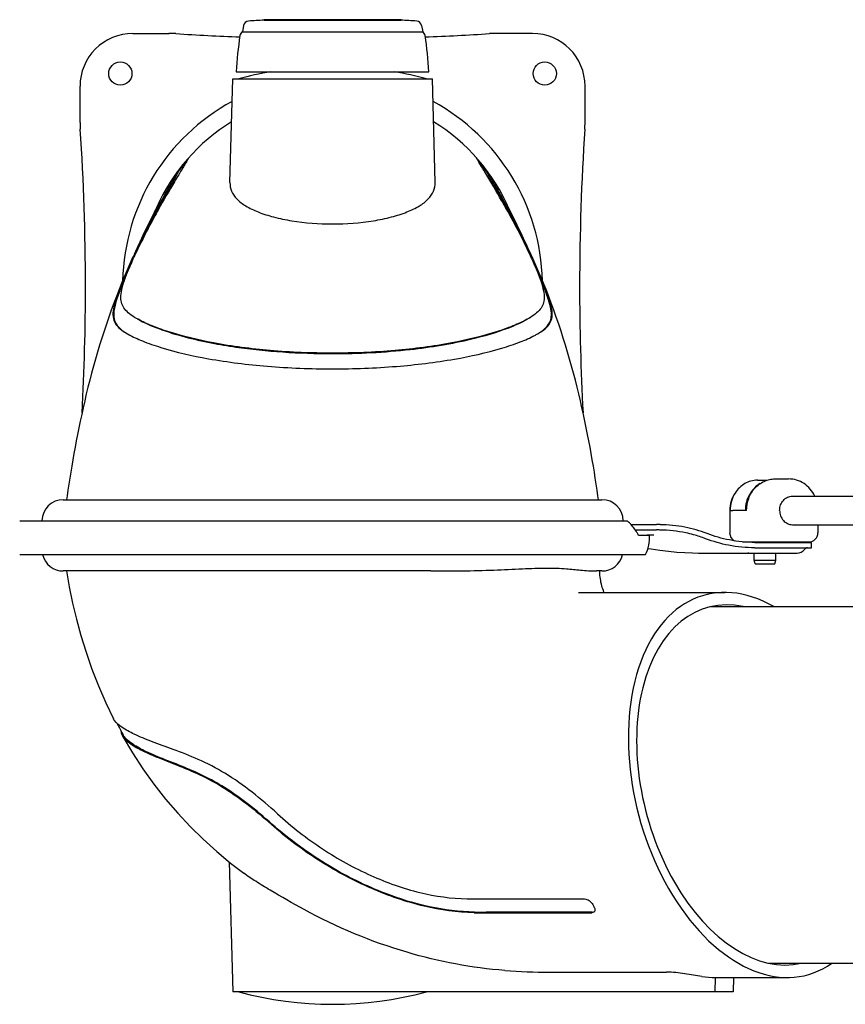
# Model space of a CAD drawing. Extents: x 0 to 594, y 0 to 420.
# Tile 2 of 14: x 65 to 111, y 59 to 114. Entities that reach past the tile are written whole.
import ezdxf

# ---------------------------------------------------------------- set-up
doc = ezdxf.new("R2010")
doc.units = 0
doc.header["$LTSCALE"] = 32.67
for name, color, linetype in [('100001_DXF_CONTINUOUS_LINE', 7, 'CONTINUOUS'), ('100002_DXF_CONTINUOUS_LINE', 7, 'CONTINUOUS'), ('100003_DXF_CONTINUOUS_LINE', 7, 'CONTINUOUS'), ('100010_DXF_CONTINUOUS_LINE', 7, 'CONTINUOUS'), ('100827_DXF_CONTINUOUS_LINE', 7, 'CONTINUOUS'), ('100935_DXF_CONTINUOUS_LINE', 7, 'CONTINUOUS'), ('100945_DXF_CONTINUOUS_LINE', 7, 'CONTINUOUS'), ('101106_DXF_CONTINUOUS_LINE', 7, 'CONTINUOUS'), ('105-5481_DXF_CONTINUOUS_LI', 7, 'CONTINUOUS'), ('ROD_STAB_8-1DXF_CONTINUOUS', 7, 'CONTINUOUS'), ('STAB_K4-D4_DXF_CONTINUOUS_', 7, 'CONTINUOUS')]:
    doc.layers.add(name, color=color, linetype=linetype)

msp = doc.modelspace()

# ---------------------------------------------------------------- linework, layer by layer
at = {"layer": '100001_DXF_CONTINUOUS_LINE', "color": 7, "linetype": 'CONTINUOUS'}
for p, q in [((88.253, 83.57), (67.645, 83.57)), ((97.838, 83.57), (97.54, 83.57)), ((97.723, 83.546), (97.722, 83.57)), ((96.531, 82.37), (104.731, 82.37)), ((70.915, 74.534), (70.994, 74.384)), ((76.951, 67.251), (77.142, 59.97)), ((90.288, 65.183), (90.433, 65.181)), ((90.934, 65.178), (96.872, 65.178)), ((91.338, 64.4), (97.276, 64.4)), ((97.301, 64.43), (91.363, 64.431)), ((94.905, 61.07), (101.471, 61.07)), ((104.191, 59.97), (104.207, 60.77)), ((104.207, 60.77), (108.248, 60.77)), ((105.224, 60.77), (105.203, 59.97)), ((105.203, 59.97), (77.142, 59.97))]:
    msp.add_line(p, q, dxfattribs=at)
for points in [[(67.83, 83.57), (67.981, 82.674), (68.165, 81.773), (68.382, 80.863), (68.632, 79.949), (68.92, 79.017), (69.248, 78.072), (69.616, 77.127), (70.027, 76.178), (70.459, 75.277)], [(97.966, 82.37), (97.96, 82.385), (97.927, 82.471), (97.896, 82.56), (97.866, 82.652), (97.84, 82.745), (97.816, 82.839), (97.794, 82.934), (97.776, 83.031), (97.76, 83.128), (97.747, 83.227), (97.736, 83.33), (97.728, 83.436), (97.723, 83.546)], [(70.652, 75.03), (70.722, 74.897), (70.787, 74.776), (70.851, 74.655), (70.915, 74.534)], [(70.953, 74.346), (71.529, 73.366), (72.11, 72.474), (72.728, 71.61), (73.38, 70.78), (74.057, 69.992), (74.76, 69.241), (75.493, 68.521), (76.248, 67.838), (77.024, 67.19), (77.769, 66.616)]]:
    msp.add_lwpolyline(points, dxfattribs=at)
for centre, radius, start, end in [((67.645, 84.77), 1.2, 193.6394, 270), ((97.838, 84.77), 1.2, 270, 346.3606), ((71.262, 74.58), 0.377, 179.2082, 186.3182), ((71.561, 74.685), 0.696, 207.6847, 209.1159), ((71.609, 74.708), 0.695, 207.8329, 208.4968), ((90.935, 109.018), 43.84, 269.3432, 270.0003), ((107.413, 69.996), 11.312, 207.0054, 207.8933), ((91.338, 106.257), 41.857, 269.1063, 270.0007), ((91.362, 106.068), 41.637, 269.1021, 270.0014), ((97.321, 64.543), 0.134, 321.5598, 330.5419), ((94.881, 94.152), 33.082, 265.7109, 270.0412), ((82.742, 79.266), 20, 254.7519, 285.2481)]:
    msp.add_arc(centre, radius, start, end, dxfattribs=at)
for centre, major_axis, ratio, start_param, end_param in [((106.489, 71.57), (-2.871, 10.654), 0.615767, 5.732236, 9.646831), ((106.489, 71.57), (-2.685, 9.964), 0.615767, -0.304469, 3.117168), ((104.424, 71.57), (0.386, 10.797), 0.662372, -3.223398, -3.117902)]:
    msp.add_ellipse(centre, major_axis=major_axis, ratio=ratio, start_param=start_param, end_param=end_param, dxfattribs=at)
for points, knots in [([(88.253, 83.57), (89.433, 83.57), (91.146, 83.584), (93.318, 83.692), (94.312, 83.737), (94.774, 83.737)], [0, 0, 0, 0, 0.542593, 0.787708, 1, 1, 1, 1]), ([(94.774, 83.737), (95.136, 83.737), (95.761, 83.711), (96.68, 83.618), (97.241, 83.57), (97.54, 83.57)], [0, 0, 0, 0, 0.391171, 0.676658, 1, 1, 1, 1]), ([(79.652, 69.953), (78.737, 70.79), (77.327, 71.943), (75.271, 73.004), (73.874, 73.549), (72.664, 73.974), (71.689, 74.364), (70.983, 74.74), (70.625, 75.032), (70.517, 75.182)], [0, 0, 0, 0, 0.350312, 0.509684, 0.651932, 0.773578, 0.872502, 0.947867, 1, 1, 1, 1]), ([(70.887, 74.539), (70.889, 74.524), (70.899, 74.463), (70.923, 74.404), (70.945, 74.361)], [0, 0, 0, 0, 0.234387, 1, 1, 1, 1]), ([(70.953, 74.346), (71.034, 74.201), (71.335, 73.913), (71.951, 73.541), (72.817, 73.154), (73.907, 72.737), (75.184, 72.217), (76.571, 71.492), (77.968, 70.515), (78.864, 69.753), (79.314, 69.353)], [0, 0, 0, 0, 0.050624, 0.123718, 0.220103, 0.339404, 0.480482, 0.641035, 0.816263, 1, 1, 1, 1]), ([(79.344, 69.376), (78.916, 69.756), (78.106, 70.445), (76.872, 71.332), (75.658, 72.025), (74.435, 72.569), (73.266, 73.019), (72.262, 73.432), (71.531, 73.832), (71.168, 74.133), (71.06, 74.28)], [0, 0, 0, 0, 0.176909, 0.328604, 0.469443, 0.608477, 0.742189, 0.857128, 0.94364, 1, 1, 1, 1]), ([(79.652, 69.953), (80.441, 69.229), (82.108, 67.934), (84.804, 66.442), (87.539, 65.467), (89.398, 65.196), (90.288, 65.183)], [0, 0, 0, 0, 0.270322, 0.530466, 0.775165, 1, 1, 1, 1]), ([(90.685, 64.405), (89.74, 64.42), (87.765, 64.699), (84.847, 65.702), (81.957, 67.247), (80.164, 68.597), (79.314, 69.353)], [0, 0, 0, 0, 0.224576, 0.469436, 0.729734, 1, 1, 1, 1]), ([(90.71, 64.436), (89.011, 64.462), (86.139, 65.146), (82.368, 67.011), (80.333, 68.498), (79.344, 69.376)], [0, 0, 0, 0, 0.404452, 0.685211, 1, 1, 1, 1]), ([(81.141, 64.583), (80.5, 64.935), (79.59, 65.45), (78.468, 66.132), (77.984, 66.456), (77.769, 66.616)], [0, 0, 0, 0, 0.556698, 0.796627, 1, 1, 1, 1]), ([(96.872, 65.178), (96.965, 65.178), (97.154, 65.095), (97.289, 64.949), (97.335, 64.86)], [0, 0, 0, 0, 0.480323, 1, 1, 1, 1]), ([(97.416, 64.704), (97.426, 64.684), (97.458, 64.614), (97.465, 64.525), (97.438, 64.477)], [0, 0, 0, 0, 0.299124, 1, 1, 1, 1]), ([(92.407, 61.163), (90.554, 61.303), (86.648, 62.054), (82.971, 63.578), (81.141, 64.583)], [0, 0, 0, 0, 0.47095, 1, 1, 1, 1]), ([(97.426, 64.46), (97.418, 64.45), (97.378, 64.412), (97.319, 64.4), (97.276, 64.4)], [0, 0, 0, 0, 0.22686, 1, 1, 1, 1]), ([(97.301, 64.43), (97.314, 64.43), (97.363, 64.434), (97.413, 64.454), (97.439, 64.478)], [0, 0, 0, 0, 0.278694, 1, 1, 1, 1]), ([(103.454, 60.83), (103.135, 60.881), (102.479, 60.99), (101.814, 61.07), (101.471, 61.07)], [0, 0, 0, 0, 0.48508, 1, 1, 1, 1])]:
    msp.add_open_spline(points, degree=3, knots=knots, dxfattribs=at)
for points in [[(70.517, 75.182), (70.496, 75.212), (70.476, 75.244), (70.459, 75.277)], [(71.06, 74.28), (71.037, 74.311), (71.016, 74.343), (70.998, 74.377)]]:
    msp.add_open_spline(points, degree=3, dxfattribs=at)
at = {"layer": '100002_DXF_CONTINUOUS_LINE', "color": 7, "linetype": 'CONTINUOUS'}
for p, q in [((76.99, 105.356), (77.142, 111.17)), ((77.142, 111.17), (88.342, 111.17)), ((88.494, 105.356), (88.342, 111.17)), ((74.665, 106.74), (74.665, 106.735)), ((90.818, 106.735), (90.818, 106.74)), ((74.074, 105.931), (74.544, 106.513)), ((91.409, 105.931), (90.94, 106.513)), ((74.036, 105.962), (74.074, 105.931)), ((74.036, 105.957), (74.036, 105.962)), ((74.074, 105.931), (74.074, 105.928)), ((74.074, 105.928), (74.074, 105.927)), ((74.18, 105.906), (74.115, 105.799)), ((91.334, 105.856), (91.274, 105.956)), ((91.447, 105.962), (91.409, 105.931)), ((91.41, 105.927), (91.409, 105.931)), ((91.447, 105.962), (91.447, 105.957)), ((71.787, 101.704), (71.613, 101.326)), ((71.954, 102.059), (71.787, 101.704)), ((93.87, 101.326), (93.696, 101.704)), ((67.645, 87.57), (97.838, 87.57))]:
    msp.add_line(p, q, dxfattribs=at)
for points in [[(72.85, 103.907), (72.816, 103.836), (72.765, 103.729), (72.696, 103.588), (72.61, 103.413), (72.509, 103.206), (72.391, 102.966), (72.259, 102.696), (72.113, 102.393), (71.954, 102.059)], [(72.869, 103.946), (72.869, 103.948), (72.85, 103.907)], [(93.696, 101.704), (93.53, 102.059), (93.37, 102.393), (93.224, 102.696), (93.092, 102.966), (92.975, 103.206), (92.873, 103.413), (92.788, 103.588), (92.719, 103.729), (92.667, 103.836), (92.655, 103.861)], [(71.551, 101.187), (71.435, 100.929), (71.259, 100.529), (71.092, 100.136), (70.929, 99.745), (70.772, 99.355), (70.621, 98.969), (70.477, 98.587), (70.335, 98.202), (70.196, 97.813), (70.061, 97.423), (69.93, 97.03), (69.803, 96.636), (69.68, 96.24), (69.561, 95.845), (69.446, 95.451), (69.336, 95.058), (69.23, 94.666), (69.128, 94.275), (69.029, 93.886), (68.935, 93.498), (68.844, 93.113), (68.757, 92.73), (68.674, 92.351), (68.594, 91.975), (68.517, 91.603), (68.443, 91.234), (68.373, 90.869), (68.305, 90.508), (68.24, 90.151), (68.178, 89.799), (68.119, 89.452), (68.062, 89.109), (68.007, 88.77), (67.955, 88.435), (67.906, 88.106), (67.859, 87.783), (67.83, 87.57)], [(97.654, 87.57), (97.624, 87.783), (97.578, 88.106), (97.529, 88.435), (97.476, 88.77), (97.422, 89.109), (97.365, 89.452), (97.305, 89.799), (97.243, 90.151), (97.178, 90.508), (97.111, 90.869), (97.04, 91.234), (96.966, 91.603), (96.89, 91.975), (96.81, 92.351), (96.727, 92.73), (96.64, 93.113), (96.549, 93.498), (96.454, 93.886), (96.356, 94.275), (96.254, 94.666), (96.147, 95.058), (96.037, 95.451), (95.923, 95.845), (95.804, 96.241), (95.681, 96.636), (95.553, 97.03), (95.422, 97.423), (95.287, 97.813), (95.149, 98.202), (95.007, 98.587), (94.862, 98.969), (94.711, 99.355), (94.554, 99.745), (94.392, 100.136), (94.224, 100.529), (94.049, 100.929), (93.932, 101.189)]]:
    msp.add_lwpolyline(points, dxfattribs=at)
for centre, radius, start, end in [((82.742, 91.874), 20, 99.9825, 105.2481), ((82.742, 91.874), 20, 74.7519, 80.0175), ((82.742, 99.57), 10.8, 121.6295, 156.0951), ((82.742, 99.57), 10.8, 23.4065, 58.3705), ((108.963, 84.057), 41.142, 154.434, 155.3952), ((92.608, 91.611), 23.078, 153.8367, 155.5583), ((72.424, 91.399), 23.576, 24.4617, 26.1429), ((56.138, 83.878), 41.565, 24.6097, 25.5611), ((74.511, 92.36), 21.278, 24.143, 24.4327), ((73.436, 100.664), 4.381, 239.8928, 240.6354), ((91.92, 100.883), 4.634, 297.7722, 300.1194), ((67.645, 86.37), 1.2, 90, 179), ((97.838, 86.37), 1.2, 1, 90)]:
    msp.add_arc(centre, radius, start, end, dxfattribs=at)
for points, knots in [([(74.665, 106.735), (74.665, 106.729), (74.655, 106.711), (74.639, 106.677), (74.609, 106.625), (74.586, 106.584), (74.572, 106.56)], [0, 0, 0, 0, 0.088051, 0.284874, 0.58865, 1, 1, 1, 1]), ([(90.906, 106.57), (90.893, 106.592), (90.871, 106.63), (90.843, 106.68), (90.828, 106.713), (90.818, 106.729), (90.818, 106.735)], [0, 0, 0, 0, 0.41065, 0.714288, 0.911309, 1, 1, 1, 1]), ([(74.572, 106.56), (74.549, 106.521), (74.419, 106.302), (74.287, 106.084), (74.18, 105.906)], [0, 0, 0, 0, 0.181353, 1, 1, 1, 1]), ([(91.274, 105.956), (91.235, 106.02), (91.112, 106.225), (90.988, 106.429), (90.906, 106.57)], [0, 0, 0, 0, 0.317031, 1, 1, 1, 1]), ([(72.878, 103.835), (73.037, 104.131), (73.264, 104.547), (73.549, 105.061), (73.716, 105.361), (73.849, 105.601), (73.938, 105.761), (73.989, 105.858), (74.014, 105.905), (74.028, 105.937), (74.036, 105.952), (74.036, 105.957)], [0, 0, 0, 0, 0.417349, 0.587337, 0.72979, 0.843586, 0.927038, 0.95699, 0.979147, 0.993552, 1, 1, 1, 1]), ([(74.074, 105.927), (74.073, 105.914), (74.047, 105.875), (74.009, 105.789), (73.931, 105.651), (73.823, 105.452), (73.673, 105.183), (73.382, 104.659), (73.142, 104.221), (72.968, 103.897)], [0, 0, 0, 0, 0.016472, 0.057637, 0.124476, 0.221045, 0.352177, 0.523056, 1, 1, 1, 1]), ([(74.115, 105.799), (74.036, 105.667), (73.648, 105.019), (73.267, 104.366), (72.974, 103.84)], [0, 0, 0, 0, 0.203391, 1, 1, 1, 1]), ([(92.583, 103.707), (92.463, 103.924), (92.056, 104.646), (91.633, 105.358), (91.334, 105.856)], [0, 0, 0, 0, 0.298736, 1, 1, 1, 1]), ([(92.56, 103.815), (92.461, 104), (92.279, 104.337), (92.028, 104.792), (91.826, 105.155), (91.671, 105.435), (91.558, 105.641), (91.477, 105.784), (91.437, 105.873), (91.41, 105.914), (91.41, 105.927)], [0, 0, 0, 0, 0.262125, 0.477534, 0.648665, 0.779829, 0.876236, 0.942794, 0.983685, 1, 1, 1, 1]), ([(91.447, 105.957), (91.447, 105.952), (91.456, 105.937), (91.47, 105.905), (91.495, 105.858), (91.546, 105.761), (91.634, 105.601), (91.767, 105.361), (91.934, 105.061), (92.22, 104.547), (92.447, 104.131), (92.606, 103.835)], [0, 0, 0, 0, 0.006448, 0.020853, 0.04301, 0.072962, 0.156415, 0.270212, 0.412666, 0.582648, 1, 1, 1, 1]), ([(76.99, 105.356), (76.985, 105.194), (77.048, 104.848), (77.378, 104.391), (77.902, 104.004), (78.605, 103.673), (79.473, 103.401), (80.861, 103.115), (81.976, 103.034), (82.742, 103.035)], [0, 0, 0, 0, 0.073151, 0.152243, 0.247438, 0.363338, 0.500213, 0.655439, 1, 1, 1, 1]), ([(82.742, 103.035), (83.508, 103.034), (84.623, 103.115), (86.011, 103.401), (86.879, 103.673), (87.582, 104.004), (88.105, 104.391), (88.435, 104.848), (88.498, 105.194), (88.494, 105.356)], [0, 0, 0, 0, 0.344561, 0.499787, 0.636661, 0.752561, 0.847756, 0.926847, 1, 1, 1, 1]), ([(71.849, 101.812), (71.939, 102), (72.27, 102.68), (72.619, 103.352), (72.878, 103.835)], [0, 0, 0, 0, 0.275291, 1, 1, 1, 1]), ([(72.968, 103.897), (72.886, 103.745), (72.515, 103.049), (72.16, 102.345), (71.894, 101.789)], [0, 0, 0, 0, 0.219115, 1, 1, 1, 1]), ([(72.974, 103.84), (72.888, 103.685), (72.514, 103.008), (72.158, 102.321), (71.895, 101.787)], [0, 0, 0, 0, 0.229611, 1, 1, 1, 1]), ([(92.606, 103.835), (92.686, 103.685), (93.041, 103.017), (93.381, 102.342), (93.634, 101.812)], [0, 0, 0, 0, 0.224268, 1, 1, 1, 1]), ([(93.589, 101.789), (93.499, 101.979), (93.167, 102.66), (92.818, 103.332), (92.56, 103.815)], [0, 0, 0, 0, 0.277502, 1, 1, 1, 1]), ([(93.588, 101.787), (93.503, 101.961), (93.18, 102.607), (92.84, 103.245), (92.583, 103.707)], [0, 0, 0, 0, 0.268024, 1, 1, 1, 1]), ([(71.557, 101.187), (71.422, 100.894), (71.176, 100.336), (70.853, 99.548), (70.603, 98.87), (70.444, 98.312), (70.402, 97.843), (70.537, 97.444), (70.838, 97.125), (71.093, 96.958), (71.238, 96.874)], [0, 0, 0, 0, 0.198868, 0.376586, 0.526372, 0.644527, 0.734939, 0.812313, 0.896317, 1, 1, 1, 1]), ([(71.74, 97.739), (71.61, 97.814), (71.376, 97.966), (71.087, 98.234), (70.905, 98.551), (70.854, 98.93), (70.919, 99.37), (71.075, 99.891), (71.308, 100.5), (71.495, 100.931), (71.599, 101.16)], [0, 0, 0, 0, 0.115858, 0.21314, 0.299855, 0.390361, 0.500463, 0.639174, 0.807347, 1, 1, 1, 1]), ([(93.928, 101.063), (94.028, 100.841), (94.207, 100.423), (94.428, 99.833), (94.574, 99.329), (94.63, 98.902), (94.572, 98.534), (94.388, 98.225), (94.103, 97.963), (93.872, 97.814), (93.743, 97.739)], [0, 0, 0, 0, 0.191941, 0.358822, 0.496223, 0.605505, 0.696353, 0.784115, 0.882819, 1, 1, 1, 1]), ([(94.246, 96.874), (94.391, 96.959), (94.646, 97.126), (94.947, 97.444), (95.081, 97.843), (95.039, 98.312), (94.881, 98.87), (94.631, 99.548), (94.307, 100.336), (94.061, 100.894), (93.927, 101.187)], [0, 0, 0, 0, 0.103631, 0.187662, 0.264975, 0.355465, 0.473603, 0.623391, 0.80114, 1, 1, 1, 1]), ([(71.512, 100.965), (71.387, 100.689), (71.166, 100.181), (70.879, 99.473), (70.66, 98.876), (70.512, 98.37), (70.447, 97.927), (70.563, 97.347), (70.941, 97.058), (71.198, 96.899)], [0, 0, 0, 0, 0.200206, 0.367079, 0.505619, 0.620583, 0.715714, 0.799495, 1, 1, 1, 1]), ([(94.28, 96.895), (94.417, 96.98), (94.656, 97.147), (94.926, 97.467), (95.034, 97.852), (94.99, 98.3), (94.839, 98.833), (94.604, 99.476), (94.3, 100.224), (94.068, 100.753), (93.942, 101.032)], [0, 0, 0, 0, 0.104621, 0.188163, 0.265701, 0.357247, 0.475986, 0.625132, 0.801249, 1, 1, 1, 1]), ([(82.742, 95.788), (81.572, 95.788), (79.334, 95.877), (76.238, 96.279), (73.994, 96.811), (72.565, 97.325), (71.987, 97.596), (71.74, 97.739)], [0, 0, 0, 0, 0.311564, 0.595852, 0.830438, 0.924026, 1, 1, 1, 1]), ([(71.791, 97.71), (72.171, 97.488), (73.053, 97.115), (74.449, 96.687), (75.897, 96.36), (77.726, 96.053), (79.995, 95.82), (81.81, 95.762), (82.742, 95.762)], [0, 0, 0, 0, 0.117815, 0.254612, 0.390434, 0.514662, 0.750596, 1, 1, 1, 1]), ([(93.743, 97.739), (93.497, 97.596), (92.919, 97.325), (91.49, 96.811), (89.246, 96.279), (86.15, 95.877), (83.912, 95.788), (82.742, 95.788)], [0, 0, 0, 0, 0.075932, 0.169488, 0.404077, 0.688421, 1, 1, 1, 1]), ([(82.742, 95.762), (84.197, 95.762), (86.819, 95.892), (90.114, 96.425), (92.31, 97.06), (93.341, 97.505), (93.694, 97.71)], [0, 0, 0, 0, 0.389325, 0.701019, 0.8908, 1, 1, 1, 1]), ([(71.287, 96.846), (71.542, 96.703), (72.14, 96.433), (73.625, 95.92), (75.964, 95.393), (79.189, 94.997), (81.522, 94.909), (82.742, 94.909)], [0, 0, 0, 0, 0.074823, 0.167834, 0.402398, 0.687419, 1, 1, 1, 1]), ([(82.742, 94.909), (83.936, 94.909), (86.226, 94.993), (89.402, 95.375), (91.719, 95.885), (93.209, 96.381), (93.817, 96.644), (94.08, 96.783)], [0, 0, 0, 0, 0.309686, 0.593222, 0.828602, 0.923041, 1, 1, 1, 1])]:
    msp.add_open_spline(points, degree=3, knots=knots, dxfattribs=at)
msp.add_open_spline([(90.818, 106.74), (90.818, 106.74), (90.818, 106.74), (90.818, 106.74)], degree=3, dxfattribs=at)
at = {"layer": '100003_DXF_CONTINUOUS_LINE', "color": 7, "linetype": 'CONTINUOUS'}
for p, q in [((103.955, 81.57), (128.266, 81.57)), ((107.211, 61.57), (129.207, 61.57))]:
    msp.add_line(p, q, dxfattribs=at)
at = {"layer": '100010_DXF_CONTINUOUS_LINE', "color": 7, "linetype": 'CONTINUOUS'}
for p, q in [((65.199, 86.387), (99.264, 86.387)), ((99.902, 85.57), (100.508, 85.57)), ((65.199, 84.487), (100.284, 84.487))]:
    msp.add_line(p, q, dxfattribs=at)
for centre, radius, start, end in [((96.767, 83.699), 3.669, 43.5854, 47.116), ((98.412, 85.437), 2.1, 333.1035, 3.6234)]:
    msp.add_arc(centre, radius, start, end, dxfattribs=at)
msp.add_open_spline([(99.902, 85.567), (99.873, 85.624), (99.74, 85.862), (99.568, 86.077), (99.425, 86.228)], degree=3, knots=[0, 0, 0, 0, 0.234233, 1, 1, 1, 1], dxfattribs=at)
at = {"layer": '100827_DXF_CONTINUOUS_LINE', "color": 7, "linetype": 'CONTINUOUS'}
for p, q in [((99.478, 86.17), (100.911, 86.17)), ((106.424, 85.17), (109.59, 85.17)), ((109.59, 84.87), (109.59, 85.17))]:
    msp.add_line(p, q, dxfattribs=at)
at = {"layer": '100827_DXF_CONTINUOUS_LINE', "color": 3, "linetype": 'CONTINUOUS'}
for p, q in [((99.72, 85.87), (100.911, 85.87)), ((100.764, 85.57), (100.389, 85.57)), ((103.527, 84.57), (108.794, 84.57)), ((106.041, 84.57), (106.026, 84.57)), ((106.077, 84.57), (106.041, 84.57)), ((106.424, 84.87), (109.59, 84.87))]:
    msp.add_line(p, q, dxfattribs=at)
msp.add_lwpolyline([(100.424, 84.84), (100.605, 84.81), (101.095, 84.738), (101.573, 84.68), (102.038, 84.634), (102.491, 84.602), (102.931, 84.58), (103.27, 84.572)], dxfattribs=at)
at = {"layer": '100827_DXF_CONTINUOUS_LINE', "color": 7, "linetype": 'CONTINUOUS'}
for centre, radius, start, end in [((100.911, 75.045), 11.125, 89.6615, 90.0008), ((100.915, 75.59), 10.58, 88.969, 89.665)]:
    msp.add_arc(centre, radius, start, end, dxfattribs=at)
at = {"layer": '100827_DXF_CONTINUOUS_LINE', "color": 3, "linetype": 'CONTINUOUS'}
for centre, radius, start, end in [((100.911, 75.037), 10.833, 89.6612, 90.0008), ((100.915, 75.584), 10.286, 88.9676, 89.6648), ((101.007, 78.487), 7.387, 68.9305, 74.5142), ((103.527, 101.01), 16.44, 269.105, 269.8193), ((103.507, 91.81), 7.24, 269.7538, 270.1581), ((106.076, 92.477), 7.907, 268.7117, 269.0598), ((106.077, 92.53), 7.96, 269.0601, 269.6328), ((108.794, 85.07), 0.5, 270, 325.1501), ((109.369, 84.67), 0.2, 90, 145.1501)]:
    msp.add_arc(centre, radius, start, end, dxfattribs=at)
at = {"layer": '100827_DXF_CONTINUOUS_LINE', "color": 7, "linetype": 'CONTINUOUS'}
for points, knots in [([(103.739, 85.67), (103.339, 85.823), (102.473, 86.075), (101.574, 86.16), (101.106, 86.168)], [0, 0, 0, 0, 0.477553, 1, 1, 1, 1]), ([(106.424, 85.17), (105.944, 85.17), (105.027, 85.257), (104.145, 85.515), (103.739, 85.67)], [0, 0, 0, 0, 0.524803, 1, 1, 1, 1])]:
    msp.add_open_spline(points, degree=3, knots=knots, dxfattribs=at)
at = {"layer": '100827_DXF_CONTINUOUS_LINE', "color": 3, "linetype": 'CONTINUOUS'}
for points, knots in [([(102.98, 85.606), (102.84, 85.645), (102.225, 85.795), (101.589, 85.859), (101.101, 85.868)], [0, 0, 0, 0, 0.228248, 1, 1, 1, 1]), ([(106.424, 84.87), (105.931, 84.87), (104.989, 84.96), (104.081, 85.222), (103.663, 85.381)], [0, 0, 0, 0, 0.524563, 1, 1, 1, 1])]:
    msp.add_open_spline(points, degree=3, knots=knots, dxfattribs=at)
at = {"layer": '100935_DXF_CONTINUOUS_LINE', "color": 7, "linetype": 'CONTINUOUS'}
for start, end in [(118.5885, 178.636), (1.364, 61.4115)]:
    msp.add_arc((82.742, 99.57), 11.773, start, end, dxfattribs=at)
at = {"layer": '100945_DXF_CONTINUOUS_LINE', "color": 7, "linetype": 'CONTINUOUS'}
for p, q in [((71.536, 113.719), (73.571, 113.72)), ((93.948, 113.719), (91.913, 113.72)), ((68.583, 108.727), (68.582, 110.762)), ((96.9, 108.727), (96.901, 110.762))]:
    msp.add_line(p, q, dxfattribs=at)
for centre in [(70.842, 111.47), (94.642, 111.47)]:
    msp.add_circle(centre, 0.65, dxfattribs=at)
for centre, radius, start, end in [((71.537, 110.764), 2.955, 90.0346, 180.0346), ((73.574, 107.964), 5.756, 86.2878, 90.0346), ((82.648, 247.82), 134.394, 266.28775, 267.82178), ((82.835, 247.82), 134.394, 272.17822, 273.71225), ((91.909, 107.964), 5.756, 89.9654, 93.7122), ((93.946, 110.764), 2.955, 359.9654, 89.9654), ((74.34, 108.731), 5.756, 180.0346, 183.7881), ((-65.504, 99.471), 134.394, 0.04205, 3.78813), ((230.988, 99.471), 134.394, 176.21187, 179.95795), ((91.144, 108.731), 5.756, 356.2119, 359.9654), ((-65.504, 99.668), 134.394, 356.91966, 359.95795), ((230.988, 99.668), 134.394, 180.04205, 183.08034)]:
    msp.add_arc(centre, radius, start, end, dxfattribs=at)
at = {"layer": '101106_DXF_CONTINUOUS_LINE', "color": 7, "linetype": 'CONTINUOUS'}
for p, q in [((105.99, 85.184), (105.99, 85.203)), ((107.99, 85.17), (107.99, 85.203)), ((106.39, 84.17), (106.39, 84.57)), ((107.59, 84.17), (107.59, 84.57)), ((106.444, 83.97), (106.39, 84.17)), ((106.39, 84.17), (107.59, 84.17)), ((106.444, 83.97), (107.537, 83.97)), ((107.537, 83.97), (107.59, 84.17))]:
    msp.add_line(p, q, dxfattribs=at)
at = {"layer": '105-5481_DXF_CONTINUOUS_LI', "color": 7, "linetype": 'CONTINUOUS'}
for p, q in [((78.901, 114.492), (78.902, 114.467)), ((86.582, 114.492), (78.901, 114.492)), ((78.902, 114.467), (86.582, 114.467)), ((86.582, 114.492), (86.582, 114.467)), ((77.75, 114.17), (77.686, 113.81)), ((77.686, 113.81), (87.797, 113.81)), ((87.734, 114.17), (87.797, 113.81)), ((77.342, 111.57), (88.142, 111.57))]:
    msp.add_line(p, q, dxfattribs=at)
for centre, radius, start, end in [((78.045, 114.115), 0.3, 93.7727, 169.4941), ((82.742, 42.883), 71.687, 93.07055, 93.7727), ((82.742, 42.883), 71.687, 86.2273, 86.92945), ((87.439, 114.115), 0.3, 10.5059, 86.2273), ((77.848, 113.557), 0.3, 122.6728, 171.1852), ((87.635, 113.557), 0.3, 8.8148, 57.3272), ((97.414, 110.523), 20.1, 171.1852, 177.0149), ((68.069, 110.523), 20.1, 2.9851, 8.8148)]:
    msp.add_arc(centre, radius, start, end, dxfattribs=at)
at = {"layer": 'ROD_STAB_8-1DXF_CONTINUOUS', "color": 7, "linetype": 'CONTINUOUS'}
for p, q in [((108.534, 87.767), (113.706, 87.767)), ((108.534, 86.167), (113.706, 86.167))]:
    msp.add_line(p, q, dxfattribs=at)
for points in [[(107.811, 86.967), (107.811, 87.071), (107.847, 87.277), (108.005, 87.543), (108.245, 87.724), (108.439, 87.767), (108.534, 87.767)], [(107.811, 86.967), (107.811, 86.863), (107.847, 86.657), (108.005, 86.391), (108.245, 86.21), (108.439, 86.167), (108.534, 86.167)]]:
    msp.add_open_spline(points, degree=3, knots=[0, 0, 0, 0, 0.261594, 0.516549, 0.761818, 1, 1, 1, 1], dxfattribs=at)
at = {"layer": 'STAB_K4-D4_DXF_CONTINUOUS_', "color": 7, "linetype": 'CONTINUOUS'}
for p, q in [((106.562, 88.66), (107.106, 88.66)), ((107.551, 88.732), (108.316, 88.732)), ((105.009, 86.967), (105.033, 86.967)), ((105.01, 86.967), (105.01, 85.711)), ((105.033, 86.967), (105.042, 86.967)), ((105.042, 86.967), (105.18, 86.967)), ((105.957, 86.967), (105.18, 86.967)), ((109.959, 86.167), (109.959, 85.711)), ((105.73, 85.203), (107.181, 85.203)), ((107.181, 85.203), (109.45, 85.203))]:
    msp.add_line(p, q, dxfattribs=at)
for centre, start, end in [((105.518, 85.711), 180.0001, 242.967), ((109.45, 85.711), 270.0006, 0.0001)]:
    msp.add_arc(centre, 0.509, start, end, dxfattribs=at)
for points, knots in [([(106.562, 88.66), (106.44, 88.66), (106.194, 88.627), (105.849, 88.483), (105.545, 88.252), (105.382, 88.052), (105.313, 87.944)], [0, 0, 0, 0, 0.243417, 0.490157, 0.742009, 1, 1, 1, 1]), ([(106.718, 88.471), (106.593, 88.4), (106.359, 88.217), (106.094, 87.854), (105.928, 87.427), (105.89, 87.121), (105.89, 86.967)], [0, 0, 0, 0, 0.241259, 0.489238, 0.743113, 1, 1, 1, 1]), ([(105.957, 86.967), (105.957, 87.196), (106.037, 87.651), (106.331, 88.145), (106.657, 88.442), (106.935, 88.607), (107.236, 88.709), (107.447, 88.732), (107.551, 88.732)], [0, 0, 0, 0, 0.260857, 0.515148, 0.639266, 0.761052, 0.881023, 1, 1, 1, 1]), ([(109.781, 87.767), (109.714, 87.909), (109.543, 88.174), (109.193, 88.486), (108.773, 88.686), (108.467, 88.732), (108.316, 88.732)], [0, 0, 0, 0, 0.254299, 0.505278, 0.753433, 1, 1, 1, 1]), ([(105.313, 87.944), (105.215, 87.804), (105.061, 87.488), (105.01, 87.141), (105.01, 86.967)], [0, 0, 0, 0, 0.49525, 1, 1, 1, 1]), ([(105.313, 87.944), (105.222, 87.801), (105.08, 87.483), (105.033, 87.139), (105.033, 86.967)], [0, 0, 0, 0, 0.496174, 1, 1, 1, 1])]:
    msp.add_open_spline(points, degree=3, knots=knots, dxfattribs=at)

doc.saveas('drawing.dxf')
